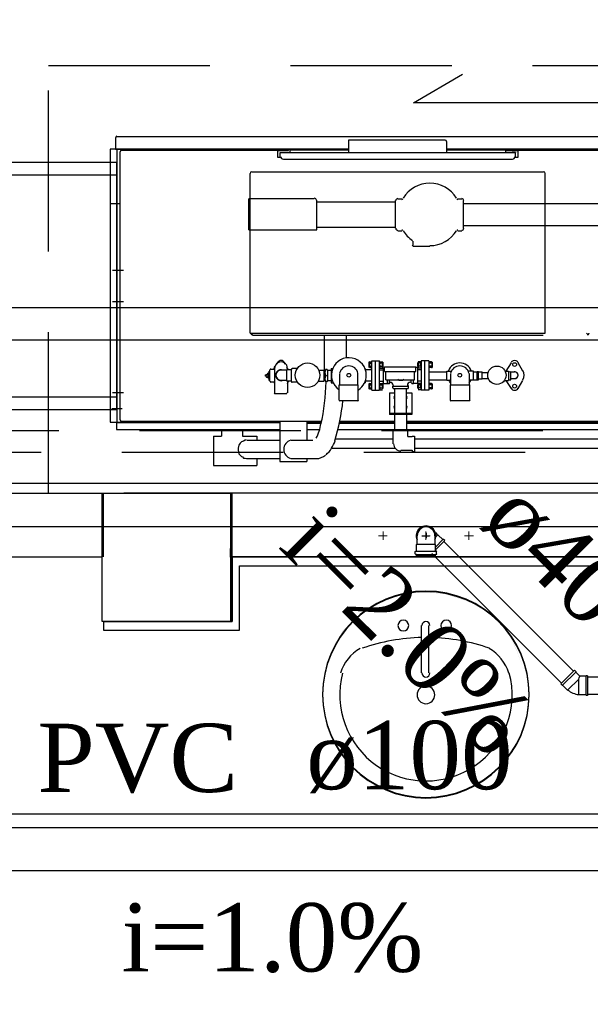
# Model space of a CAD drawing. Header units: millimetres. Extents: x 335 to 739279, y -1 to 84.
# Tile 81 of 244: x 380.34 to 382.1, y 20.92 to 23.98. Entities that reach past the tile are written whole.
import ezdxf

# ---------------------------------------------------------------- set-up
doc = ezdxf.new("R2010")
doc.units = ezdxf.units.MM
doc.header["$MEASUREMENT"] = 0
doc.linetypes.add('Dashed', pattern=[0.75, 0.5, -0.25])
for name, color, linetype, lineweight in [('Simbolos', 1, 'Continuous', 30), ('SIMBOLOS INT', 8, 'Continuous', 5), ('Simbolos_int', 1, 'Continuous', 30), ('TQ-Seção tubo', 1, 'Continuous', 30), ('TQ-Textos tubo', 7, 'Continuous', 20)]:
    doc.layers.add(name, color=color, linetype=linetype, lineweight=lineweight)
doc.styles.add('TimesNewRoman', font='times.ttf')

msp = doc.modelspace()

# ---------------------------------------------------------------- hatches: boundary and pattern name
at = {"linetype": 'Continuous'}
for points in [[(381.9118, 21.8849), (381.9158, 21.8859), (381.8998, 21.9559), (381.8758, 22.0239), (381.8448, 22.0849), (381.7908, 22.1359), (381.7278, 22.1729), (381.6578, 22.1959), (381.5868, 22.2039), (381.5168, 22.1959), (381.4548, 22.1729), (381.3918, 22.1359), (381.3368, 22.0829), (381.3058, 22.0219), (381.2828, 21.9559), (381.2828, 21.9559), (381.3058, 22.0239), (381.3448, 22.0869), (381.3918, 22.1359), (381.4548, 22.1729), (381.5248, 22.1959), (381.5948, 22.2039), (381.6658, 22.1959), (381.7278, 22.1729), (381.7908, 22.1359), (381.8448, 22.0849), (381.8758, 22.0219), (381.8998, 21.9559), (381.9158, 21.8859), (381.9158, 21.8839), (381.9158, 21.8839)], [(381.2418, 22.1079), (381.2418, 22.1099), (381.2418, 22.1099), (381.2418, 22.1079), (381.2418, 22.1079), (381.2418, 22.1079), (381.2418, 22.1079)]]:
    msp.add_hatch(color=8, dxfattribs=at).paths.add_polyline_path(points)

# ---------------------------------------------------------------- linework, layer by layer
at = {"color": 7}
for p, q in [((381.5568, 23.7209), (381.7078, 23.8099)), ((382.4348, 23.7209), (381.5568, 23.7209)), ((378.5148, 23.5369), (380.6368, 23.5369)), ((378.5558, 23.4979), (380.6368, 23.4979)), ((378.5558, 22.8089), (380.6368, 22.8089)), ((378.5148, 22.7699), (380.6368, 22.7699)), ((377.0548, 22.5099), (380.9888, 22.5099)), ((380.5908, 22.1119), (380.5908, 22.5099)), ((380.5948, 22.3119), (380.5948, 22.5109)), ((389.4148, 22.5099), (380.9888, 22.5099)), ((380.9938, 22.3119), (380.9938, 22.5109)), ((380.9888, 22.3109), (380.9888, 22.3379)), ((380.5908, 22.3109), (379.9678, 22.3109)), ((387.3188, 22.3109), (380.9888, 22.3109)), ((380.9938, 22.1119), (380.9938, 22.3119)), ((380.9938, 22.3119), (387.4618, 22.3119)), ((384.0408, 22.3119), (380.9938, 22.3119)), ((380.9938, 22.3119), (380.9938, 22.1119)), ((381.0168, 22.0849), (381.0168, 22.2839)), ((381.0168, 22.2839), (384.0408, 22.2839)), ((380.9888, 22.1119), (380.5908, 22.1119)), ((380.5948, 22.1119), (380.9938, 22.1119)), ((380.9938, 22.1119), (380.5948, 22.1119)), ((380.5948, 22.1119), (380.5948, 22.0849)), ((380.5948, 22.0849), (381.0168, 22.0849)), ((379.9678, 21.5149), (384.0408, 21.5149))]:
    msp.add_line(p, q, dxfattribs=at)
at = {"color": 8}
for p, q in [((380.6328, 23.6139), (380.6328, 23.5789)), ((380.6368, 23.6169), (383.1988, 23.6169)), ((381.3558, 23.5669), (381.3558, 23.6059)), ((381.3558, 23.6059), (381.6548, 23.6059)), ((381.6598, 23.5669), (381.6598, 23.6009)), ((380.6158, 23.5769), (380.6158, 22.7299)), ((381.3558, 23.5769), (380.6158, 23.5769)), ((380.6328, 23.5789), (380.6328, 23.5769)), ((380.6328, 23.5769), (381.3558, 23.5769)), ((380.6368, 23.5769), (380.6368, 22.7299)), ((380.6468, 22.7379), (380.6468, 23.5689)), ((380.6518, 23.5739), (381.1688, 23.5739)), ((381.1348, 23.5739), (381.1348, 23.5529)), ((381.1348, 23.5729), (381.1688, 23.5729)), ((381.1428, 23.5549), (381.1428, 23.5669)), ((381.1428, 23.5669), (381.8728, 23.5669)), ((381.1428, 23.5669), (381.1538, 23.5669)), ((381.1688, 23.5729), (381.1688, 23.5739)), ((381.1728, 23.5739), (381.1728, 23.5669)), ((381.3558, 23.5739), (381.1728, 23.5739)), ((381.3558, 23.5669), (381.6598, 23.5669)), ((382.4058, 23.5769), (381.6598, 23.5769)), ((381.6598, 23.5769), (382.3878, 23.5769)), ((381.8418, 23.5739), (381.6598, 23.5739)), ((381.7728, 23.5769), (381.7728, 23.5739)), ((381.8418, 23.5739), (381.8418, 23.5669)), ((381.8428, 23.5729), (381.8428, 23.5739)), ((381.8428, 23.5739), (382.3718, 23.5739)), ((381.8428, 23.5729), (381.8808, 23.5729)), ((381.8728, 23.5669), (381.8618, 23.5669)), ((381.8728, 23.5549), (381.8728, 23.5669)), ((381.8728, 23.5669), (381.8728, 23.5659)), ((381.8808, 23.5529), (381.8808, 23.5739)), ((380.6368, 22.7699), (380.6368, 23.5369)), ((381.1348, 23.5529), (381.1428, 23.5529)), ((381.1528, 23.5459), (381.8628, 23.5459)), ((381.8728, 23.5529), (381.8808, 23.5529)), ((381.0498, 23.0059), (381.0498, 23.5019)), ((381.0548, 23.5069), (381.9598, 23.5069)), ((381.9648, 23.0059), (381.9648, 23.5019)), ((380.6468, 23.4079), (380.6158, 23.4079)), ((381.0458, 23.3269), (381.0458, 23.4189)), ((381.0508, 23.4239), (381.2488, 23.4239)), ((381.2568, 23.3269), (381.2568, 23.4189)), ((381.2568, 23.4139), (381.5008, 23.4139)), ((381.5008, 23.3319), (381.5008, 23.4179)), ((381.5078, 23.4229), (381.5198, 23.4229)), ((381.6938, 23.4229), (381.7058, 23.4229)), ((381.7108, 23.3319), (381.7108, 23.4179)), ((382.8278, 23.4079), (381.7108, 23.4079)), ((381.0458, 23.3269), (381.2568, 23.3269)), ((381.2568, 23.3349), (381.5008, 23.3349)), ((381.5078, 23.3239), (381.5198, 23.3239)), ((381.6938, 23.3239), (381.7058, 23.3239)), ((382.8278, 23.3399), (381.7108, 23.3399)), ((381.5548, 23.2799), (381.5548, 23.2919)), ((381.5568, 23.2759), (381.6068, 23.2759)), ((380.6568, 23.2009), (380.6228, 23.2009)), ((380.6568, 23.1039), (380.6228, 23.1039)), ((381.0498, 23.0059), (381.9648, 23.0059)), ((381.0528, 23.0049), (381.0528, 23.0059)), ((381.0528, 23.0009), (381.0578, 23.0059)), ((381.0568, 22.9999), (381.5008, 22.9999)), ((381.2798, 22.9999), (381.2798, 22.8889)), ((381.3478, 22.9999), (381.3478, 22.9289)), ((381.5008, 22.9999), (381.9578, 22.9999)), ((382.0928, 23.0059), (382.0978, 23.0009)), ((382.1008, 23.0049), (382.1008, 23.0059)), ((381.4188, 22.9179), (381.4188, 22.9159)), ((381.4208, 22.9179), (381.4268, 22.9179)), ((381.4268, 22.8299), (381.4268, 22.9209)), ((381.4268, 22.9209), (381.4388, 22.9209)), ((381.4388, 22.9209), (381.4508, 22.9209)), ((381.4388, 22.8299), (381.4388, 22.9209)), ((381.4508, 22.8299), (381.4508, 22.9209)), ((381.4528, 22.9179), (381.4598, 22.9179)), ((381.5798, 22.9179), (381.5708, 22.9179)), ((381.5918, 22.9209), (381.5798, 22.9209)), ((381.5798, 22.9209), (381.5798, 22.8299)), ((381.6038, 22.9209), (381.5918, 22.9209)), ((381.5918, 22.8299), (381.5918, 22.9209)), ((381.6038, 22.9209), (381.6038, 22.8299)), ((381.6118, 22.9179), (381.6038, 22.9179)), ((381.6118, 22.9179), (381.6138, 22.9159)), ((381.1088, 22.8599), (381.1088, 22.8889)), ((381.1108, 22.8889), (381.1088, 22.8889)), ((381.1108, 22.8569), (381.1108, 22.8929)), ((381.1218, 22.8939), (381.1138, 22.8939)), ((381.1248, 22.8969), (381.1268, 22.9039)), ((381.1258, 22.8999), (381.1248, 22.8939)), ((381.1258, 22.8969), (381.1258, 22.8209)), ((381.1348, 22.9139), (381.1328, 22.9099)), ((381.1638, 22.8919), (381.1458, 22.8919)), ((381.1578, 22.9099), (381.1568, 22.9139)), ((381.1688, 22.8929), (381.1638, 22.8999)), ((381.1638, 22.8569), (381.1638, 22.8929)), ((381.1778, 22.8929), (381.1638, 22.8929)), ((381.1658, 22.8969), (381.1658, 22.8929)), ((381.1778, 22.8559), (381.1778, 22.8939)), ((381.1958, 22.8969), (381.1798, 22.8969)), ((381.2618, 22.8919), (381.2798, 22.8919)), ((381.2798, 22.8569), (381.2798, 22.8919)), ((381.2798, 22.8889), (381.2808, 22.8889)), ((381.2888, 22.8939), (381.2838, 22.8939)), ((381.2888, 22.8919), (381.3008, 22.8919)), ((381.2898, 22.8919), (381.2898, 22.8599)), ((381.3008, 22.8969), (381.3008, 22.8519)), ((381.3008, 22.8969), (381.3058, 22.8969)), ((381.4048, 22.8969), (381.4068, 22.8969)), ((381.4068, 22.8969), (381.4068, 22.8939)), ((381.4268, 22.8929), (381.4068, 22.8929)), ((381.4188, 22.8999), (381.4188, 22.9159)), ((381.4208, 22.9129), (381.4268, 22.9129)), ((381.4208, 22.9039), (381.4268, 22.9039)), ((381.4208, 22.8999), (381.4268, 22.8999)), ((381.4508, 22.8929), (381.4638, 22.8929)), ((381.4528, 22.9139), (381.4598, 22.9139)), ((381.4528, 22.9039), (381.4598, 22.9039)), ((381.4528, 22.8979), (381.4598, 22.8979)), ((381.4608, 22.9159), (381.4608, 22.9019)), ((381.4608, 22.9139), (381.4608, 22.9129)), ((381.4608, 22.9129), (381.4608, 22.9039)), ((381.4638, 22.8499), (381.4638, 22.8999)), ((381.4638, 22.8999), (381.4668, 22.8999)), ((381.4668, 22.8879), (381.4668, 22.9019)), ((381.4668, 22.9019), (381.5638, 22.9019)), ((381.4668, 22.8879), (381.5638, 22.8879)), ((381.4708, 22.8619), (381.4708, 22.8879)), ((381.5598, 22.8619), (381.5598, 22.8879)), ((381.5638, 22.8879), (381.5638, 22.9019)), ((381.5698, 22.8999), (381.5638, 22.8999)), ((381.5708, 22.9139), (381.5698, 22.9129)), ((381.5698, 22.9039), (381.5698, 22.9129)), ((381.5708, 22.9039), (381.5698, 22.9039)), ((381.5698, 22.8499), (381.5698, 22.8999)), ((381.5798, 22.8929), (381.5698, 22.8929)), ((381.5708, 22.9019), (381.5708, 22.9159)), ((381.5798, 22.9139), (381.5708, 22.9139)), ((381.5798, 22.9039), (381.5708, 22.9039)), ((381.5798, 22.8979), (381.5708, 22.8979)), ((381.6118, 22.9129), (381.6038, 22.9129)), ((381.6118, 22.9039), (381.6038, 22.9039)), ((381.6118, 22.8999), (381.6038, 22.8999)), ((381.6118, 22.8999), (381.6138, 22.8999)), ((381.6138, 22.9159), (381.6138, 22.8999)), ((381.6598, 22.8609), (381.6598, 22.8889)), ((381.6598, 22.8889), (381.6738, 22.8889)), ((381.7418, 22.8889), (381.7258, 22.8889)), ((381.7418, 22.8609), (381.7418, 22.8889)), ((381.7538, 22.8619), (381.7538, 22.8879)), ((381.7538, 22.8879), (381.7578, 22.8879)), ((381.7578, 22.8619), (381.7578, 22.8879)), ((381.8408, 22.8889), (381.8508, 22.8889)), ((381.8588, 22.9139), (381.8428, 22.8889)), ((381.8508, 22.8889), (381.8508, 22.8599)), ((381.8508, 22.8859), (381.8578, 22.8879)), ((381.8578, 22.8619), (381.8578, 22.8879)), ((381.8948, 22.8889), (381.8808, 22.9139)), ((381.0978, 22.8729), (381.0978, 22.8769)), ((381.1008, 22.8779), (381.1028, 22.8779)), ((381.1008, 22.8699), (381.1028, 22.8699)), ((381.1048, 22.8809), (381.1048, 22.8819)), ((381.1048, 22.8819), (381.1048, 22.8679)), ((381.1088, 22.8819), (381.1048, 22.8819)), ((381.1048, 22.8679), (381.1088, 22.8679)), ((381.1108, 22.8599), (381.1088, 22.8599)), ((381.1638, 22.8599), (381.1458, 22.8599)), ((381.1778, 22.8569), (381.1638, 22.8569)), ((381.1658, 22.8499), (381.1688, 22.8569)), ((381.1658, 22.8569), (381.1658, 22.8209)), ((381.2618, 22.8569), (381.2798, 22.8569)), ((381.2798, 22.8599), (381.2808, 22.8599)), ((381.2808, 22.8649), (381.2808, 22.8839)), ((381.2888, 22.8599), (381.3008, 22.8599)), ((381.3278, 22.8459), (381.3278, 22.8809)), ((381.3838, 22.8459), (381.3838, 22.8809)), ((381.4268, 22.8569), (381.4068, 22.8569)), ((381.4508, 22.8569), (381.4638, 22.8569)), ((381.4708, 22.8619), (381.5598, 22.8619)), ((381.4758, 22.8499), (381.4758, 22.8619)), ((381.4818, 22.8519), (381.4818, 22.8619)), ((381.5488, 22.8519), (381.5488, 22.8619)), ((381.5558, 22.8499), (381.5558, 22.8619)), ((381.5798, 22.8569), (381.5698, 22.8569)), ((381.6038, 22.8859), (381.6518, 22.8859)), ((381.6038, 22.8619), (381.6518, 22.8619)), ((381.6518, 22.8859), (381.6598, 22.8859)), ((381.6518, 22.8619), (381.6598, 22.8619)), ((381.6598, 22.8609), (381.6718, 22.8609)), ((381.6718, 22.8459), (381.6718, 22.8809)), ((381.7298, 22.8459), (381.7298, 22.8809)), ((381.7418, 22.8609), (381.7298, 22.8609)), ((381.7418, 22.8859), (381.7538, 22.8859)), ((381.7418, 22.8619), (381.7538, 22.8619)), ((381.7538, 22.8619), (381.7578, 22.8619)), ((381.7578, 22.8859), (381.7688, 22.8859)), ((381.7578, 22.8649), (381.7688, 22.8649)), ((381.7688, 22.8649), (381.7688, 22.8859)), ((381.7688, 22.8839), (381.7868, 22.8839)), ((381.7688, 22.8659), (381.7868, 22.8659)), ((381.8408, 22.8599), (381.8508, 22.8599)), ((381.8428, 22.8599), (381.8588, 22.8349)), ((381.8508, 22.8619), (381.8578, 22.8619)), ((381.8578, 22.8859), (381.8698, 22.8859)), ((381.8698, 22.8649), (381.8578, 22.8649)), ((381.8808, 22.8349), (381.8948, 22.8599)), ((381.1258, 22.8539), (381.1138, 22.8539)), ((381.1218, 22.8559), (381.1258, 22.8499)), ((381.1958, 22.8539), (381.1798, 22.8539)), ((381.2888, 22.8559), (381.2838, 22.8559)), ((381.3008, 22.8519), (381.3058, 22.8519)), ((381.3258, 22.7989), (381.3258, 22.8459)), ((381.3258, 22.8459), (381.3848, 22.8459)), ((381.3848, 22.7989), (381.3848, 22.8459)), ((381.4048, 22.8519), (381.4068, 22.8519)), ((381.4068, 22.8559), (381.4068, 22.8519)), ((381.4188, 22.8499), (381.4188, 22.8489)), ((381.4188, 22.8339), (381.4188, 22.8489)), ((381.4208, 22.8499), (381.4268, 22.8499)), ((381.4208, 22.8459), (381.4268, 22.8459)), ((381.4208, 22.8369), (381.4268, 22.8369)), ((381.4208, 22.8339), (381.4268, 22.8339)), ((381.4268, 22.8299), (381.4388, 22.8299)), ((381.4388, 22.8299), (381.4508, 22.8299)), ((381.4528, 22.8499), (381.4598, 22.8499)), ((381.4528, 22.8459), (381.4598, 22.8459)), ((381.4528, 22.8369), (381.4598, 22.8369)), ((381.4528, 22.8309), (381.4598, 22.8309)), ((381.4608, 22.8489), (381.4608, 22.8349)), ((381.4608, 22.8469), (381.4608, 22.8459)), ((381.4608, 22.8459), (381.4608, 22.8369)), ((381.4638, 22.8499), (381.4758, 22.8499)), ((381.4768, 22.8499), (381.4818, 22.8499)), ((381.4918, 22.8369), (381.4918, 22.8419)), ((381.4928, 22.8419), (381.5398, 22.8419)), ((381.4928, 22.8349), (381.5398, 22.8349)), ((381.4988, 22.7569), (381.4988, 22.8349)), ((381.5348, 22.7569), (381.5348, 22.8349)), ((381.5408, 22.8369), (381.5408, 22.8419)), ((381.5468, 22.8539), (381.5488, 22.8539)), ((381.5508, 22.8499), (381.5558, 22.8499)), ((381.5698, 22.8499), (381.5558, 22.8499)), ((381.5708, 22.8469), (381.5698, 22.8459)), ((381.5698, 22.8369), (381.5698, 22.8459)), ((381.5708, 22.8369), (381.5698, 22.8369)), ((381.5798, 22.8499), (381.5708, 22.8499)), ((381.5708, 22.8349), (381.5708, 22.8489)), ((381.5798, 22.8459), (381.5708, 22.8459)), ((381.5798, 22.8369), (381.5708, 22.8369)), ((381.5798, 22.8309), (381.5708, 22.8309)), ((381.5918, 22.8299), (381.5798, 22.8299)), ((381.6038, 22.8299), (381.5918, 22.8299)), ((381.6118, 22.8499), (381.6038, 22.8499)), ((381.6118, 22.8459), (381.6038, 22.8459)), ((381.6118, 22.8369), (381.6038, 22.8369)), ((381.6118, 22.8339), (381.6038, 22.8339)), ((381.6118, 22.8499), (381.6138, 22.8489)), ((381.6118, 22.8339), (381.6138, 22.8339)), ((381.6138, 22.8489), (381.6138, 22.8339)), ((381.6708, 22.7989), (381.6708, 22.8459)), ((381.6708, 22.8459), (381.7308, 22.8459)), ((381.7308, 22.7989), (381.7308, 22.8459)), ((380.6568, 22.8209), (380.6228, 22.8209)), ((381.1268, 22.8189), (381.1618, 22.8189)), ((381.3278, 22.7979), (381.3838, 22.7979)), ((381.4818, 22.8209), (381.4988, 22.8209)), ((381.4818, 22.8209), (381.4818, 22.7539)), ((381.5348, 22.8209), (381.5508, 22.8209)), ((381.5508, 22.8209), (381.5508, 22.7539)), ((381.6718, 22.7979), (381.7298, 22.7979)), ((380.6208, 22.7729), (380.6528, 22.7729)), ((381.5508, 22.7569), (381.4818, 22.7569)), ((381.5508, 22.7539), (381.4818, 22.7539)), ((381.4908, 22.7539), (381.4908, 22.7569)), ((381.4988, 22.7059), (381.4988, 22.7539)), ((381.5348, 22.7539), (381.5348, 22.7059)), ((381.5408, 22.7539), (381.5408, 22.7569)), ((380.6158, 22.7299), (381.1418, 22.7299)), ((380.6358, 22.7299), (380.6358, 22.7069)), ((380.6358, 22.7289), (381.1418, 22.7289)), ((380.6358, 22.7069), (381.1418, 22.7069)), ((380.6518, 22.7329), (381.2698, 22.7329)), ((380.9608, 22.7069), (380.9608, 22.6869)), ((381.0258, 22.7069), (381.0258, 22.6869)), ((381.1418, 22.7329), (381.1418, 22.6079)), ((381.2258, 22.7329), (381.2258, 22.6739)), ((381.2258, 22.7299), (381.2698, 22.7299)), ((381.2258, 22.7289), (381.2688, 22.7289)), ((381.2258, 22.7269), (381.2688, 22.7269)), ((381.2258, 22.7069), (381.2648, 22.7069)), ((381.3218, 22.7069), (381.4988, 22.7069)), ((381.3278, 22.7329), (381.4988, 22.7329)), ((381.3278, 22.7299), (381.4988, 22.7299)), ((381.3278, 22.7289), (381.4988, 22.7289)), ((381.3278, 22.7269), (381.4988, 22.7269)), ((381.4928, 22.6629), (381.4928, 22.7059)), ((381.5388, 22.7059), (381.4928, 22.7059)), ((381.5348, 22.7329), (382.1688, 22.7329)), ((381.5348, 22.7299), (382.1708, 22.7299)), ((381.5348, 22.7289), (382.1708, 22.7289)), ((381.5348, 22.7269), (382.1708, 22.7269)), ((381.5348, 22.7069), (382.1758, 22.7069)), ((381.5388, 22.6859), (381.5388, 22.7059)), ((380.9358, 22.6869), (380.9608, 22.6869)), ((380.9358, 22.6869), (380.9358, 22.5959)), ((381.0258, 22.6869), (381.0708, 22.6869)), ((381.0348, 22.6739), (381.0298, 22.6709)), ((381.0388, 22.6739), (381.0348, 22.6739)), ((381.0408, 22.6739), (381.1428, 22.6739)), ((381.0708, 22.6869), (381.0708, 22.6739)), ((381.1768, 22.6739), (381.2438, 22.6739)), ((381.3158, 22.6789), (381.4928, 22.6789)), ((381.5388, 22.6859), (381.5518, 22.6859)), ((381.5518, 22.6869), (381.5598, 22.6869)), ((381.5518, 22.6869), (381.5518, 22.6859)), ((381.5598, 22.6869), (381.5598, 22.6389)), ((381.5598, 22.6789), (382.1458, 22.6789)), ((381.0138, 22.6549), (381.0128, 22.6499)), ((381.0128, 22.6499), (381.0128, 22.6459)), ((381.0128, 22.6459), (381.0128, 22.6429)), ((381.0128, 22.6429), (381.0138, 22.6379)), ((381.0148, 22.6589), (381.0138, 22.6549)), ((381.0188, 22.6649), (381.0148, 22.6589)), ((381.0228, 22.6689), (381.0188, 22.6649)), ((381.0258, 22.6699), (381.0228, 22.6689)), ((381.0298, 22.6709), (381.0258, 22.6699)), ((381.3018, 22.6499), (381.4988, 22.6499)), ((381.5168, 22.6429), (381.5518, 22.6429)), ((381.5518, 22.6429), (381.5518, 22.6389)), ((381.5598, 22.6499), (382.1458, 22.6499)), ((381.0138, 22.6379), (381.0148, 22.6319)), ((381.0148, 22.6319), (381.0188, 22.6279)), ((381.0188, 22.6279), (381.0228, 22.6239)), ((381.0228, 22.6239), (381.0258, 22.6229)), ((381.0258, 22.6229), (381.0298, 22.6189)), ((381.0298, 22.6189), (381.0348, 22.6189)), ((381.0348, 22.6189), (381.0408, 22.6179)), ((381.0388, 22.6179), (381.1418, 22.6179)), ((381.0708, 22.6179), (381.0708, 22.5959)), ((381.1768, 22.6179), (381.2568, 22.6179)), ((381.2258, 22.6179), (381.2258, 22.6079)), ((381.5518, 22.6389), (381.5598, 22.6389)), ((380.9358, 22.5959), (381.0708, 22.5959)), ((381.1418, 22.6079), (381.2258, 22.6079)), ((381.5798, 22.0989), (381.5798, 21.9519)), ((381.6028, 22.0989), (381.6028, 21.9519))]:
    msp.add_line(p, q, dxfattribs=at)
msp.add_line((380.9888, 22.5099), (380.9888, 22.1119))
at = {"color": 3}
for points in [[(386.1946, 22.405), (375.8217, 22.405), (375.8217, 30.9296), (386.1946, 30.9296)], [(389.5532, 15.7318), (380.0019, 15.7318), (380.0019, 22.5407), (389.5532, 22.5407)]]:
    msp.add_lwpolyline(points, close=True, dxfattribs=at)
at = {"color": 7, "linetype": 'Dashed'}
msp.add_lwpolyline([(383.4088, 22.5099), (380.4248, 22.5099), (380.4248, 23.8369), (383.4088, 23.8369), (383.4088, 22.5099)], dxfattribs=at)
at = {"color": 8}
for centre, radius in [((381.2278, 22.8759), 0.0379), ((381.8148, 22.8759), 0.0284), ((381.8698, 22.9089), 0.0058), ((381.3558, 22.8759), 0.0058), ((381.6998, 22.8759), 0.0058), ((381.8698, 22.8419), 0.0058)]:
    msp.add_circle(centre, radius, dxfattribs=at)
for centre, radius, start, end in [((380.6368, 23.6139), 0.00369, 90, 180), ((381.6548, 23.6009), 0.00421, 0, 89.9999), ((380.6518, 23.5689), 0.00516, 90, 180), ((381.1528, 23.5549), 0.00842, 180, 270), ((381.8628, 23.5549), 0.00842, 270, 0), ((381.0548, 23.5019), 0.00516, 90, 180), ((381.9598, 23.5019), 0.00516, 0, 90), ((381.6068, 23.3749), 0.0969, 31.3976, 148.598), ((381.0508, 23.4189), 0.00634, 89.9999, 180), ((381.2488, 23.4189), 0.00634, 0, 89.9999), ((381.5078, 23.4179), 0.00634, 89.9982, 179.998), ((381.5198, 23.4259), 0.00421, 269.998, 328.604), ((381.6938, 23.4259), 0.00421, 211.399, 269.998), ((381.7058, 23.4179), 0.00634, 359.998, 89.9982), ((381.5078, 23.3319), 0.00634, 179.998, 269.998), ((381.5198, 23.3219), 0.00421, 31.3986, 89.9982), ((381.6068, 23.3749), 0.0969, 211.397, 236.327), ((381.6068, 23.3749), 0.0969, 269.998, 328.6), ((381.6938, 23.3219), 0.00421, 89.9982, 148.592), ((381.7058, 23.3319), 0.00634, 269.998, 359.998), ((381.5568, 23.2799), 0.00421, 179.998, 269.998), ((381.0568, 23.0049), 0.00411, 180, 270), ((382.0958, 23.0049), 0.00411, 270, 0), ((381.1458, 22.9089), 0.0126, 30.0024, 149.999), ((381.3558, 22.8759), 0.0542, 0.0001, 236.089), ((381.4208, 22.9159), 0.00245, 110.228, 249.772), ((381.4558, 22.9159), 0.00415, 144.868, 215.132), ((381.4558, 22.9159), 0.00415, 324.868, 35.1321), ((381.5748, 22.9159), 0.00415, 144.869, 215.131), ((381.5758, 22.9159), 0.00415, 324.868, 35.132), ((381.6098, 22.9159), 0.00245, 290.228, 69.7721), ((381.8698, 22.9089), 0.0126, 131.81, 148.837), ((381.8698, 22.9089), 0.0126, 48.1898, 131.81), ((381.8698, 22.9089), 0.0126, 30, 48.1896), ((381.1138, 22.8929), 0.00212, 90, 180), ((381.1218, 22.8969), 0.00212, 270, 339.859), ((381.1458, 22.8969), 0.02, 359.746, 180), ((381.1458, 22.8759), 0.0172, 66.8842, 293.12), ((381.1458, 22.8759), 0.0158, 90.0002, 270.178), ((381.1798, 22.8939), 0.00202, 89.9999, 180), ((381.3048, 22.8839), 0.0232, 155.91, 204.09), ((381.2678, 22.8839), 0.0232, 335.91, 24.0905), ((381.3558, 22.8759), 0.029, 11.6821, 168.278), ((381.4208, 22.9019), 0.00245, 110.228, 249.772), ((381.4268, 22.9089), 0.00739, 141.56, 218.44), ((381.4668, 22.9089), 0.0155, 162.011, 197.989), ((381.4558, 22.9019), 0.00415, 144.868, 215.132), ((381.4558, 22.9019), 0.00415, 324.869, 35.1314), ((381.4448, 22.9089), 0.0155, 342.011, 17.9889), ((381.5748, 22.9019), 0.00415, 144.868, 215.132), ((381.5868, 22.9089), 0.0155, 162.011, 197.989), ((381.5638, 22.9089), 0.0155, 342.011, 17.9889), ((381.5758, 22.9019), 0.00415, 324.868, 35.1321), ((381.6098, 22.9019), 0.00245, 290.228, 69.7721), ((381.6068, 22.9089), 0.00739, 321.56, 38.4396), ((381.6998, 22.8759), 0.0379, 21.1818, 158.818), ((381.6998, 22.8759), 0.029, 89.9999, 167.835), ((381.6998, 22.8759), 0.029, 12.1648, 89.9999), ((381.8698, 22.8759), 0.0295, 149.775, 150.009), ((381.8698, 22.8759), 0.0295, 330, 30), ((381.1008, 22.8769), 0.00202, 90, 179.999), ((381.1008, 22.8769), 0.00202, 179.999, 270), ((381.1008, 22.8729), 0.00202, 90, 179.999), ((381.1008, 22.8729), 0.00202, 179.999, 270), ((381.1028, 22.8809), 0.00202, 270, 0.0007), ((381.1028, 22.8679), 0.00202, 0.0007, 90), ((381.1138, 22.8569), 0.00212, 180, 270), ((381.3048, 22.8649), 0.0232, 155.91, 204.09), ((381.2678, 22.8649), 0.0232, 335.91, 24.0905), ((381.3288, 22.8679), 0.00212, 180, 192.165), ((381.3558, 22.8759), 0.029, 191.722, 192.165), ((381.3808, 22.8679), 0.00212, 347.835, 0), ((381.3558, 22.8759), 0.0542, 303.914, 0), ((381.5168, 22.8759), 0.0158, 233.096, 306.904), ((381.5358, 22.8609), 0.00212, 180, 192.165), ((381.6998, 22.8759), 0.0379, 201.185, 221.397), ((381.6998, 22.8759), 0.0379, 318.618, 338.815), ((381.8698, 22.8759), 0.0107, 259.834, 100.166), ((381.8698, 22.8759), 0.0105, 270, 90), ((381.1798, 22.8559), 0.00202, 180, 270), ((380.6518, 22.8659), 0.6337, 347.03, 359.009), ((381.4208, 22.8489), 0.00245, 110.228, 249.772), ((381.4208, 22.8349), 0.00245, 110.228, 249.772), ((381.4268, 22.8419), 0.00739, 141.56, 218.44), ((381.4668, 22.8419), 0.0155, 162.011, 197.989), ((381.4558, 22.8489), 0.00415, 144.868, 215.132), ((381.4558, 22.8349), 0.00415, 144.868, 215.132), ((381.4558, 22.8489), 0.00415, 324.868, 35.1321), ((381.4558, 22.8349), 0.00415, 324.869, 35.1314), ((381.4448, 22.8419), 0.0155, 342.011, 17.9889), ((381.4768, 22.8519), 0.00104, 180, 270), ((381.4818, 22.8519), 0.00104, 270, 0), ((381.4838, 22.8519), 0.00104, 90.0002, 180), ((381.4838, 22.8449), 0.00947, 0, 89.9999), ((381.4928, 22.8419), 0.00104, 90.0002, 180), ((381.4928, 22.8369), 0.00104, 180, 270), ((381.4928, 22.8449), 0.00104, 270, 0), ((381.5468, 22.8449), 0.00947, 90.0002, 180), ((381.5388, 22.8449), 0.00104, 180, 270), ((381.5398, 22.8419), 0.00104, 0, 89.9999), ((381.5398, 22.8369), 0.00104, 270, 0), ((381.5488, 22.8519), 0.00104, 0, 89.9999), ((381.5508, 22.8519), 0.00104, 180, 270), ((381.5558, 22.8519), 0.00104, 270, 0), ((381.5748, 22.8489), 0.00415, 144.869, 215.131), ((381.5748, 22.8349), 0.00415, 144.868, 215.132), ((381.5868, 22.8419), 0.0155, 162.011, 197.989), ((381.5638, 22.8419), 0.0155, 342.011, 17.9889), ((381.5758, 22.8489), 0.00415, 324.868, 35.132), ((381.5758, 22.8349), 0.00415, 324.868, 35.1321), ((381.6098, 22.8489), 0.00245, 290.228, 69.7721), ((381.6098, 22.8349), 0.00245, 290.228, 69.7721), ((381.6068, 22.8419), 0.00739, 321.56, 38.4396), ((381.8698, 22.8419), 0.0126, 210, 270), ((381.8698, 22.8419), 0.0126, 270, 330), ((381.1268, 22.8209), 0.00212, 180, 270), ((381.1618, 22.8209), 0.00212, 270, 0), ((380.6228, 22.8759), 0.7192, 343.543, 353.702), ((381.3278, 22.7989), 0.00212, 180, 270), ((381.3838, 22.7989), 0.00212, 270, 0), ((381.5008, 22.8069), 0.0058, 114.738, 245.263), ((381.5308, 22.8069), 0.0058, 294.738, 65.2624), ((381.6718, 22.7989), 0.00212, 180, 270), ((381.7298, 22.7989), 0.00212, 270, 0), ((381.5008, 22.7769), 0.0058, 114.738, 245.263), ((381.5308, 22.7769), 0.0058, 294.738, 65.2624), ((380.6518, 22.7379), 0.00516, 180, 270), ((381.1328, 22.7459), 0.1381, 331.771, 351.4), ((381.1838, 22.6459), 0.0295, 106.153, 253.568), ((381.2138, 22.7059), 0.1052, 312.986, 341.509), ((381.5168, 22.6629), 0.0222, 180, 270.5), ((381.2538, 22.6629), 0.0459, 271.586, 310.391), ((381.5948, 21.8859), 0.3201, 0, 180), ((381.5948, 21.8839), 0.3201, 0, 180), ((381.5248, 22.0989), 0.0168, 0, 180), ((381.5248, 22.0989), 0.0168, 180, 0), ((381.5948, 22.0989), 0.0126, 0, 180), ((381.6578, 22.0989), 0.0168, 0, 180), ((381.6578, 22.0989), 0.0168, 180, 0), ((381.5948, 21.4619), 0.6, 91.2067, 109.209), ((381.5948, 21.4619), 0.6, 70.7914, 88.7933), ((381.4618, 21.9089), 0.1387, 120.793, 162.19), ((381.7198, 21.9089), 0.1387, 17.8096, 59.2073), ((381.5948, 21.8839), 0.2672, 165.307, 14.6929), ((381.5948, 21.9519), 0.0126, 180, 0), ((381.5948, 21.8839), 0.0274, 0, 180), ((381.5948, 21.8859), 0.3201, 180, 0), ((381.5948, 21.8839), 0.3201, 180, 0), ((381.5948, 21.8839), 0.0274, 180, 0)]:
    msp.add_arc(centre, radius, start, end, dxfattribs=at)
at = {"layer": 'Simbolos'}
for p, q in [((381.5671, 22.3776), (381.5671, 22.3646)), ((381.6221, 22.3776), (381.6221, 22.3646)), ((381.6241, 22.3876), (381.6311, 22.3796)), ((381.6331, 22.3796), (381.6311, 22.3796)), ((381.6471, 22.3656), (381.6331, 22.3796)), ((381.5651, 22.3506), (381.5671, 22.3516)), ((381.5651, 22.3316), (381.5651, 22.3506)), ((381.5671, 22.3646), (381.5671, 22.3516)), ((381.6221, 22.3646), (381.6221, 22.3516)), ((381.6241, 22.3506), (381.6221, 22.3516)), ((381.6531, 22.3626), (381.6241, 22.3336)), ((381.6241, 22.3316), (381.6241, 22.3506)), ((381.6491, 22.3656), (381.6471, 22.3656)), ((381.6531, 22.3626), (381.6491, 22.3656)), ((381.5611, 22.3216), (381.5611, 22.3286)), ((381.5621, 22.3206), (381.5641, 22.3206)), ((381.5631, 22.3296), (381.5641, 22.3296)), ((381.5651, 22.3146), (381.5651, 22.3186)), ((381.6241, 22.3146), (381.5651, 22.3146)), ((381.6241, 22.3146), (381.6241, 22.3186)), ((381.6271, 22.3296), (381.6251, 22.3296)), ((381.6271, 22.3206), (381.6251, 22.3206)), ((381.6281, 22.3216), (381.6281, 22.3286)), ((382.055, 21.9601), (382.0126, 21.9177)), ((382.055, 21.9601), (382.0593, 21.9559)), ((382.0593, 21.9559), (382.0593, 21.9545)), ((382.0593, 21.9545), (382.072, 21.9417)), ((382.0904, 21.9417), (382.072, 21.9417)), ((382.0918, 21.9431), (382.0904, 21.9417)), ((382.096, 21.9431), (382.0918, 21.9431)), ((382.096, 21.9431), (382.096, 21.8823)), ((382.0126, 21.9177), (382.0168, 21.9135)), ((382.0168, 21.9135), (382.0183, 21.9135)), ((382.0183, 21.9135), (382.0324, 21.8993)), ((382.0324, 21.8993), (382.0352, 21.8993)), ((382.0706, 21.8838), (382.0685, 21.8859)), ((382.0904, 21.8838), (382.0706, 21.8838)), ((382.0918, 21.8823), (382.0904, 21.8838)), ((382.096, 21.8823), (382.0918, 21.8823))]:
    msp.add_line(p, q, dxfattribs=at)
for centre, radius, start, end in [((381.5951, 22.3776), 0.0274, 0.0002, 180), ((381.5631, 22.3286), 0.00133, 95.0002, 180), ((381.5631, 22.3216), 0.00133, 180, 255), ((381.5641, 22.3316), 0.00133, 275, 0.0002), ((381.5641, 22.3186), 0.00133, 0.0002, 75.0002), ((381.6261, 22.3316), 0.00133, 180, 265), ((381.6261, 22.3186), 0.00133, 105, 180), ((381.6271, 22.3286), 0.00133, 0.0002, 85.0002), ((381.6271, 22.3216), 0.00133, 285, 0.0002), ((382.0805, 21.9615), 0.0779, 233.933, 261.067)]:
    msp.add_arc(centre, radius, start, end, dxfattribs=at)
at = {"layer": 'SIMBOLOS INT', "linetype": 'Continuous'}
for p, q in [((381.4618, 22.3779), (381.4478, 22.3779)), ((381.4618, 22.3779), (381.4618, 22.3909)), ((381.4618, 22.3779), (381.4748, 22.3779)), ((381.4618, 22.3779), (381.4618, 22.3649)), ((381.5948, 22.3779), (381.5818, 22.3779)), ((381.5948, 22.3779), (381.5948, 22.3909)), ((381.5948, 22.3779), (381.5948, 22.3649)), ((381.5948, 22.3779), (381.6078, 22.3779)), ((381.7278, 22.3779), (381.7148, 22.3779)), ((381.7278, 22.3779), (381.7278, 22.3909)), ((381.7278, 22.3779), (381.7418, 22.3779)), ((381.7278, 22.3779), (381.7278, 22.3649))]:
    msp.add_line(p, q, dxfattribs=at)
at = {"layer": 'Simbolos_int'}
for p, q in [((381.5821, 22.3776), (381.6061, 22.3776)), ((381.5951, 22.3866), (381.5951, 22.3706)), ((381.6311, 22.3796), (381.6251, 22.3746)), ((381.5671, 22.3516), (381.6221, 22.3516)), ((381.6471, 22.3656), (381.6241, 22.3426)), ((381.5651, 22.3296), (381.6241, 22.3296)), ((381.5651, 22.3196), (381.6241, 22.3196)), ((382.0183, 21.9135), (382.0593, 21.9545)), ((382.0699, 21.9368), (382.072, 21.9417)), ((382.0904, 21.9417), (382.0904, 21.8838)), ((382.0685, 21.9325), (382.0352, 21.8993)), ((382.0685, 21.9325), (382.0699, 21.9368)), ((382.0685, 21.8859), (382.0685, 21.9325))]:
    msp.add_line(p, q, dxfattribs=at)
for start in [19.6234, 334.623]:
    msp.add_arc((381.5951, 22.3776), 0.0304, start, 205.377, dxfattribs=at)
at = {"layer": 'TQ-Seção tubo', "color": 5, "linetype": 'Continuous'}
for p, q in [((382.6391, 23.0846), (360.0977, 23.0846)), ((382.6391, 22.9846), (360.1972, 22.9846))]:
    msp.add_line(p, q, dxfattribs=at)
at = {"layer": 'TQ-Seção tubo', "linetype": 'Dashed'}
for p, q in [((383.4571, 22.7029), (366.6197, 22.7029)), ((383.4023, 22.6363), (366.6197, 22.6363))]:
    msp.add_line(p, q, dxfattribs=at)
at = {"layer": 'TQ-Seção tubo'}
for p, q in [((381.6505, 22.3599), (382.0527, 21.9578)), ((381.6128, 22.3222), (382.015, 21.9201)), ((382.096, 21.9394), (382.86, 21.9394)), ((382.096, 21.8861), (382.86, 21.8861)), ((379.1908, 21.4718), (383.1298, 21.4718)), ((379.0574, 21.3385), (382.9964, 21.3385))]:
    msp.add_line(p, q, dxfattribs=at)

# ---------------------------------------------------------------- texts
at = {"layer": 'TQ-Textos tubo', "char_height": 0.2118, "attachment_point": 8, "rotation": 314.9999, "line_spacing_factor": 0.798, "style": 'TimesNewRoman'}
for s, insert, width in [('ø40', (381.9212, 22.2393), 0.896301), ('i=2.0%', (381.4618, 22.0081), 1.74329)]:
    msp.add_mtext(s, dxfattribs=dict(at, insert=insert, width=width))
at = {"layer": 'TQ-Textos tubo', "char_height": 0.2118, "line_spacing_factor": 0.798, "style": 'TimesNewRoman'}
for s, insert, width, attachment_point in [('PVC', (381.0128, 21.5778), 1.157359, 9), ('ø100', (381.2238, 21.5778), 1.195068, 7), ('i=1.0%', (381.1188, 21.0208), 1.74329, 8)]:
    msp.add_mtext(s, dxfattribs=dict(at, insert=insert, width=width, attachment_point=attachment_point))

doc.saveas('drawing.dxf')
